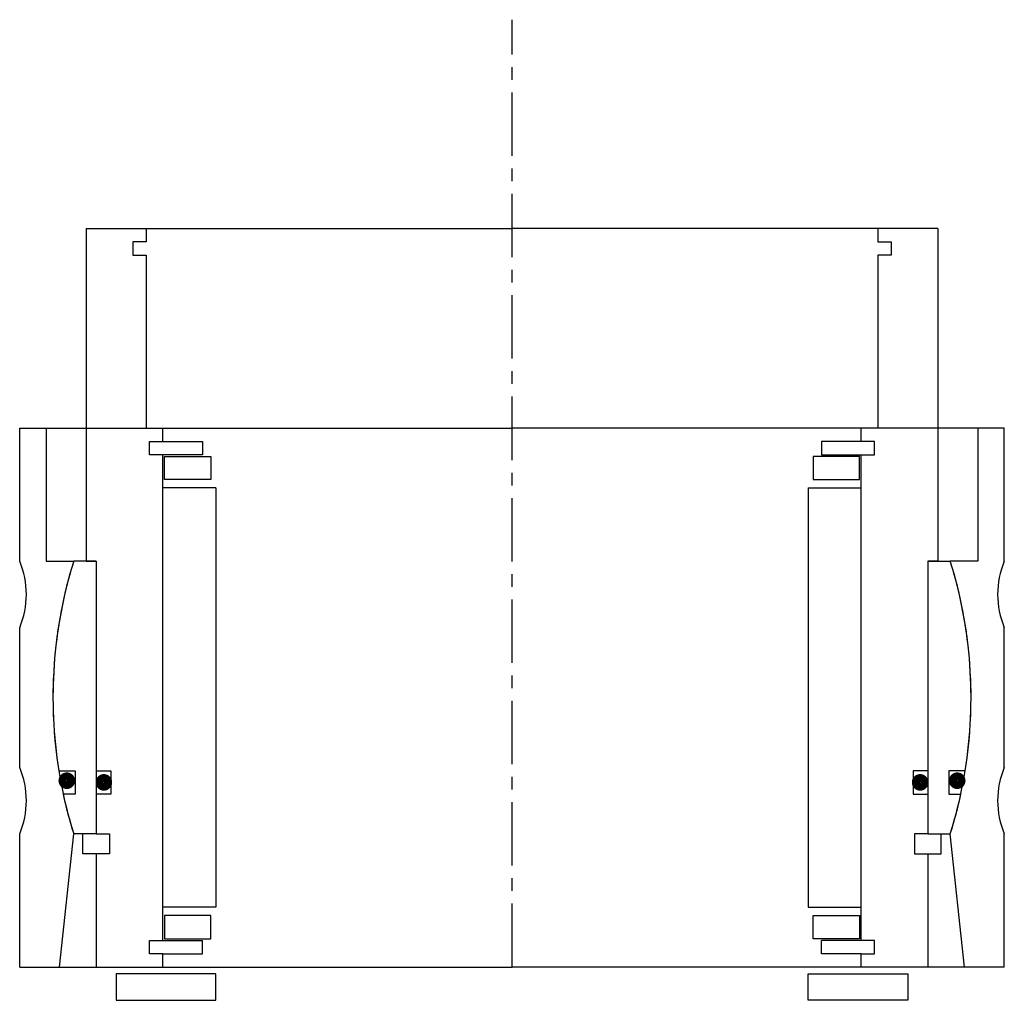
# Model space of a CAD drawing. Header units: millimetres. Extents: x -74 to 74, y -5 to 142.
import ezdxf

# ---------------------------------------------------------------- set-up
doc = ezdxf.new("R2010")
doc.units = ezdxf.units.MM
doc.header["$LTSCALE"] = 0.3
doc.header["$MEASUREMENT"] = 0
doc.linetypes.add('CENTER', pattern=[50.8, 31.75, -6.35, 6.35, -6.35])
doc.layers.get('0').update_dxf_attribs({"linetype": 'CONTINUOUS'})
doc.layers.add('Center', color=1, linetype='CENTER')

# ---------------------------------------------------------------- blocks, each defined once
blk = doc.blocks.new('house4S090')
for p, q in [((-74, 40.5), (-70, 40.5)), ((-74, 20.5), (-74, 40.5)), ((-70, 40.5), (0, 40.5)), ((-70, 40.5), (-70, 20.5)), ((70, 40.5), (0, 40.5)), ((70, 40.5), (70, 20.5)), ((74, 40.5), (70, 40.5)), ((74, 20.5), (74, 40.5)), ((-70, 20.5), (-65.88, 20.5)), ((70, 20.5), (65.88, 20.5)), ((-74, -10.5), (-74, 10.5)), ((74, -10.5), (74, 10.5)), ((-74, -40.5), (-74, -20.5)), ((-68, -40.5), (-65.88, -20.5)), ((68, -40.5), (65.88, -20.5)), ((74, -40.5), (74, -20.5)), ((-74, -40.5), (-68, -40.5)), ((-68, -40.5), (0, -40.5)), ((68, -40.5), (0, -40.5)), ((74, -40.5), (68, -40.5))]:
    blk.add_line(p, q)
for centre, radius, start, end in [((-86, 15.5), 13, 337.3801, 22.6199), ((0, 0), 69, 162.7164, 197.2836), ((0, 0), 69, 342.7164, 17.2836), ((86, 15.5), 13, 157.3801, 202.6199), ((-86, -15.5), 13, 337.3801, 22.6199), ((86, -15.5), 13, 157.3801, 202.6199)]:
    blk.add_arc(centre, radius, start, end)
blk = doc.blocks.new('innerhouse-4S089')
for p, q in [((-64, 70.5), (-55, 70.5)), ((-64, 70.5), (-64, 20.5)), ((-55, 70.5), (0, 70.5)), ((-55, 70.5), (-55, 68.5)), ((55, 70.5), (0, 70.5)), ((64, 70.5), (55, 70.5)), ((55, 70.5), (55, 68.5)), ((64, 70.5), (64, 20.5)), ((-57, 68.5), (-57, 66.5)), ((-55, 68.5), (-57, 68.5)), ((55, 68.5), (57, 68.5)), ((57, 68.5), (57, 66.5)), ((-57, 66.5), (-55, 66.5)), ((-55, 66.5), (-55, 40.5)), ((55, 66.5), (55, 40.5)), ((57, 66.5), (55, 66.5)), ((-55, 40.5), (-52.5, 40.5)), ((-52.5, 38.5), (-52.5, 40.5)), ((52.5, 38.5), (52.5, 40.5)), ((55, 40.5), (52.5, 40.5)), ((-54.5, 38.5), (-52.5, 38.5)), ((-54.5, 36.5), (-54.5, 38.5)), ((-52.5, 38.5), (-46.5, 38.5)), ((-46.5, 38.5), (-46.5, 36.5)), ((52.5, 38.5), (46.5, 38.5)), ((46.5, 38.5), (46.5, 36.5)), ((54.5, 38.5), (52.5, 38.5)), ((54.5, 36.5), (54.5, 38.5)), ((-46.5, 36.5), (-54.5, 36.5)), ((-52.5, -36.5), (-52.5, 36.5)), ((-52.25, 36.25), (-45.25, 36.25)), ((-52.25, 32.75), (-52.25, 36.25)), ((-45.25, 36.25), (-45.25, 32.75)), ((52.25, 36.25), (45.25, 36.25)), ((45.25, 36.25), (45.25, 32.75)), ((46.5, 36.5), (54.5, 36.5)), ((52.25, 32.75), (52.25, 36.25)), ((52.5, -36.5), (52.5, 36.5)), ((-45.25, 32.75), (-52.25, 32.75)), ((45.25, 32.75), (52.25, 32.75)), ((-44.5, 31.5), (-52.5, 31.5)), ((-44.5, 31.5), (-44.5, -31.5)), ((44.5, 31.5), (44.5, -31.5)), ((44.5, 31.5), (52.5, 31.5)), ((-62.5, 20.5), (-65.88, 20.5)), ((-64, 20.5), (-62.5, 20.5)), ((-62.5, 20.5), (-62.5, -20.5)), ((-62.5, 20.5), (-62.5, -11)), ((62.5, 20.5), (62.5, -11)), ((62.5, 20.5), (62.5, -20.5)), ((64, 20.5), (62.5, 20.5)), ((62.5, 20.5), (65.88, 20.5)), ((-68.12, -11), (-65.65, -11)), ((-65.65, -11), (-65.65, -14.5)), ((-62.5, -11), (-60.3, -11)), ((-60.3, -11), (-60.3, -14.5)), ((60.3, -11), (60.3, -14.5)), ((62.5, -11), (60.3, -11)), ((68.12, -11), (65.65, -11)), ((65.65, -11), (65.65, -14.5)), ((-65.65, -14.5), (-67.46, -14.5)), ((-62.5, -14.5), (-62.5, -20.5)), ((-60.3, -14.5), (-62.5, -14.5)), ((60.3, -14.5), (62.5, -14.5)), ((62.5, -14.5), (62.5, -20.5)), ((65.65, -14.5), (67.46, -14.5)), ((-62.5, -20.5), (-65.88, -20.5)), ((-64.5, -23.5), (-64.5, -20.5)), ((-62.5, -20.5), (-60.5, -20.5)), ((-60.5, -20.5), (-60.5, -23.5)), ((60.5, -20.5), (60.5, -23.5)), ((62.5, -20.5), (60.5, -20.5)), ((62.5, -20.5), (65.88, -20.5)), ((64.5, -23.5), (64.5, -20.5)), ((-62.5, -23.5), (-64.5, -23.5)), ((-62.5, -23.5), (-62.5, -40.5)), ((-60.5, -23.5), (-62.5, -23.5)), ((60.5, -23.5), (62.5, -23.5)), ((62.5, -23.5), (62.5, -40.5)), ((62.5, -23.5), (64.5, -23.5)), ((-44.5, -31.5), (-52.5, -31.5)), ((44.5, -31.5), (52.5, -31.5)), ((-45.25, -32.75), (-52.25, -32.75)), ((-52.25, -32.75), (-52.25, -36.25)), ((-45.25, -36.25), (-45.25, -32.75)), ((45.25, -32.75), (52.25, -32.75)), ((45.25, -36.25), (45.25, -32.75)), ((52.25, -32.75), (52.25, -36.25)), ((-54.5, -36.5), (-46.5, -36.5)), ((-54.5, -38.5), (-54.5, -36.5)), ((-52.25, -36.25), (-45.25, -36.25)), ((-46.5, -38.5), (-46.5, -36.5)), ((52.25, -36.25), (45.25, -36.25)), ((54.5, -36.5), (46.5, -36.5)), ((46.5, -38.5), (46.5, -36.5)), ((54.5, -38.5), (54.5, -36.5)), ((-52.5, -38.5), (-54.5, -38.5)), ((-52.5, -40.5), (-52.5, -38.5)), ((-52.5, -38.5), (-46.5, -38.5)), ((52.5, -38.5), (46.5, -38.5)), ((52.5, -40.5), (52.5, -38.5)), ((52.5, -38.5), (54.5, -38.5)), ((-62.5, -40.5), (-52.5, -40.5)), ((-52.5, -40.5), (0, -40.5)), ((52.5, -40.5), (0, -40.5)), ((62.5, -40.5), (52.5, -40.5)), ((-44.5, -41.5), (-59.5, -41.5)), ((-59.5, -41.5), (-59.5, -45.5)), ((-44.5, -45.5), (-44.5, -41.5)), ((44.5, -41.5), (59.5, -41.5)), ((44.5, -45.5), (44.5, -41.5)), ((59.5, -41.5), (59.5, -45.5)), ((-59.5, -45.5), (-44.5, -45.5)), ((59.5, -45.5), (44.5, -45.5))]:
    blk.add_line(p, q)
at = {"const_width": 1.2}
for points in [[(-66.27, -12.5, -1), (-67.57, -12.5, -1)], [(-60.7, -12.75, -1), (-62, -12.75, -1)], [(60.7, -12.75, 1), (62, -12.75, 1)], [(66.27, -12.5, 1), (67.57, -12.5, 1)]]:
    blk.add_lwpolyline(points, format="xyb", close=True, dxfattribs=at)
for start, end in [(162.7164, 189.1732), (350.8268, 17.2836), (192.1308, 197.2836), (342.7164, 347.8692)]:
    blk.add_arc((0, 0), 69, start, end)
at = {"layer": 'Center'}
blk.add_line((0, -40.5), (0, 101.87), dxfattribs=at)

msp = doc.modelspace()

# ---------------------------------------------------------------- block references
for name in ['innerhouse-4S089', 'house4S090']:
    msp.add_blockref(name, (0, 40.5))

doc.saveas('drawing.dxf')
